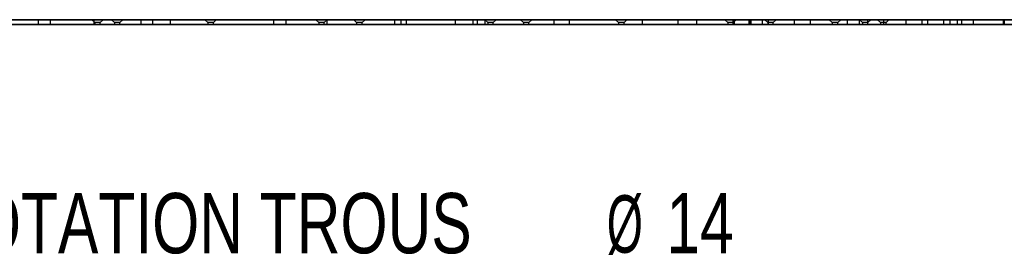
# Model space of a CAD drawing. Header units: millimetres. Extents: x 0 to 841, y 0 to 594.
# Tile 20 of 21: x 637 to 718, y 522 to 541. Entities that reach past the tile are written whole.
import ezdxf

# ---------------------------------------------------------------- set-up
doc = ezdxf.new("R2010")
doc.units = ezdxf.units.MM
doc.layers.add('NOTES', color=6, linetype='Continuous')
doc.layers.add('TRAIT-FORT', color=4, linetype='Continuous', lineweight=25)
doc.styles.add('SLDTEXTSTYLE0', font='TXT', dxfattribs={"width": 0.75})
doc.styles.add('SLDTEXTSTYLE1', font='TXT', dxfattribs={"width": 0.605})

# ---------------------------------------------------------------- blocks, each defined once
blk = doc.blocks.new('SW_NOTE_1')
at = {"layer": 'NOTES', "color": 0, "attachment_point": 2}
for s, insert, char_height, style in [('ENSEMBLE COTATION TROUS', (43.906, 6.445), 5, 'SLDTEXTSTYLE0'), ('Ø', (93.372, 6.255), 4.762, 'SLDTEXTSTYLE1'), ('14', (99.606, 6.445), 5, 'SLDTEXTSTYLE0')]:
    blk.add_mtext(s, dxfattribs=dict(at, insert=insert, char_height=char_height, style=style))

msp = doc.modelspace()

# ---------------------------------------------------------------- linework, layer by layer
at = {"layer": 'TRAIT-FORT', "lineweight": 25}
for p, q in [((564.67926, 541.3817), (749.67926, 541.3817)), ((564.67926, 540.9817), (749.67926, 540.9817)), ((718.17926, 541.3817), (588.67926, 541.3817)), ((718.17926, 540.9817), (588.67926, 540.9817)), ((588.72926, 541.3817), (718.12926, 541.3817)), ((588.72926, 540.9817), (718.12926, 540.9817)), ((697.22926, 541.3817), (609.12926, 541.3817)), ((697.22926, 540.9817), (609.12926, 540.9817)), ((697.12926, 541.3817), (609.22926, 541.3817)), ((697.12926, 540.9817), (609.22926, 540.9817)), ((609.27926, 541.3817), (697.07926, 541.3817)), ((609.27926, 540.9817), (697.07926, 540.9817)), ((638.17926, 541.3817), (638.17926, 540.9817)), ((638.17926, 541.3817), (638.17926, 540.9817)), ((638.17926, 541.3817), (638.17926, 540.9817)), ((638.17926, 541.3817), (638.17926, 540.9817)), ((638.17926, 541.3817), (638.17926, 540.9817)), ((638.17926, 541.3817), (638.17926, 540.9817)), ((638.17926, 541.3817), (638.17926, 540.9817)), ((638.17926, 541.3817), (638.17926, 540.9817)), ((638.17926, 541.3817), (638.17926, 540.9817)), ((638.17926, 541.3817), (638.17926, 540.9817)), ((638.17926, 541.3817), (638.17926, 540.9817)), ((638.17926, 541.3817), (638.17926, 540.9817)), ((639.17926, 541.3817), (638.17926, 541.3817)), ((639.17926, 541.3817), (638.17926, 541.3817)), ((639.17926, 541.3817), (638.17926, 541.3817)), ((639.17926, 541.3817), (638.17926, 541.3817)), ((639.17926, 541.3817), (638.17926, 541.3817)), ((639.17926, 541.3817), (638.17926, 541.3817)), ((639.17926, 541.3817), (638.17926, 541.3817)), ((639.17926, 541.3817), (638.17926, 541.3817)), ((639.17926, 541.3817), (638.17926, 541.3817)), ((639.17926, 541.3817), (638.17926, 541.3817)), ((639.17926, 541.3817), (638.17926, 541.3817)), ((639.17926, 541.3817), (638.17926, 541.3817)), ((639.17926, 540.9817), (638.17926, 540.9817)), ((639.17926, 540.9817), (638.17926, 540.9817)), ((639.17926, 540.9817), (638.17926, 540.9817)), ((639.17926, 540.9817), (638.17926, 540.9817)), ((639.17926, 540.9817), (638.17926, 540.9817)), ((639.17926, 540.9817), (638.17926, 540.9817)), ((639.17926, 540.9817), (638.17926, 540.9817)), ((639.17926, 540.9817), (638.17926, 540.9817)), ((639.17926, 540.9817), (638.17926, 540.9817)), ((639.17926, 540.9817), (638.17926, 540.9817)), ((639.17926, 540.9817), (638.17926, 540.9817)), ((639.17926, 540.9817), (638.17926, 540.9817)), ((646.67926, 541.3817), (639.17926, 541.3817)), ((639.17926, 541.3817), (639.17926, 540.9817)), ((646.67926, 540.9817), (639.17926, 540.9817)), ((642.60926, 541.3817), (642.85426, 541.1367)), ((642.60926, 541.3817), (642.85426, 541.1367)), ((642.60926, 541.3817), (642.85426, 541.1367)), ((643.54926, 541.3817), (642.60926, 541.3817)), ((643.54926, 541.3817), (642.60926, 541.3817)), ((643.54926, 541.3817), (642.60926, 541.3817)), ((642.78426, 541.3817), (642.78426, 540.9817)), ((649.13426, 541.3817), (642.78876, 541.3817)), ((649.13426, 540.9817), (642.78876, 540.9817)), ((642.85426, 541.1367), (642.85426, 540.9817)), ((642.85426, 541.1367), (642.85426, 540.9817)), ((642.85426, 541.1367), (642.85426, 540.9817)), ((643.30426, 541.1367), (642.85426, 541.1367)), ((643.30426, 541.1367), (642.85426, 541.1367)), ((643.30426, 541.1367), (642.85426, 541.1367)), ((643.30426, 540.9817), (642.85426, 540.9817)), ((643.30426, 540.9817), (642.85426, 540.9817)), ((643.30426, 540.9817), (642.85426, 540.9817)), ((643.30426, 541.1367), (643.54926, 541.3817)), ((643.30426, 541.1367), (643.54926, 541.3817)), ((643.30426, 541.1367), (643.54926, 541.3817)), ((643.30426, 540.9817), (643.30426, 541.1367)), ((643.30426, 540.9817), (643.30426, 541.1367)), ((643.30426, 540.9817), (643.30426, 541.1367)), ((644.23926, 541.3817), (644.48426, 541.1367)), ((644.23926, 541.3817), (644.48426, 541.1367)), ((645.17926, 541.3817), (644.23926, 541.3817)), ((645.17926, 541.3817), (644.23926, 541.3817)), ((644.48426, 541.1367), (644.48426, 540.9817)), ((644.48426, 541.1367), (644.48426, 540.9817)), ((644.93426, 541.1367), (644.48426, 541.1367)), ((644.93426, 541.1367), (644.48426, 541.1367)), ((644.93426, 540.9817), (644.48426, 540.9817)), ((644.93426, 540.9817), (644.48426, 540.9817)), ((644.93426, 541.1367), (645.17926, 541.3817)), ((644.93426, 541.1367), (645.17926, 541.3817)), ((644.93426, 540.9817), (644.93426, 541.1367)), ((644.93426, 540.9817), (644.93426, 541.1367)), ((646.67926, 541.3817), (647.67926, 541.3817)), ((646.67926, 541.3817), (647.67926, 541.3817)), ((646.67926, 541.3817), (647.67926, 541.3817)), ((646.67926, 541.3817), (647.67926, 541.3817)), ((646.67926, 541.3817), (647.67926, 541.3817)), ((646.67926, 541.3817), (647.67926, 541.3817)), ((646.67926, 541.3817), (647.67926, 541.3817)), ((646.67926, 541.3817), (647.67926, 541.3817)), ((646.67926, 541.3817), (647.67926, 541.3817)), ((646.67926, 541.3817), (647.67926, 541.3817)), ((646.67926, 541.3817), (647.67926, 541.3817)), ((646.67926, 541.3817), (647.67926, 541.3817)), ((646.67926, 541.3817), (646.67926, 540.9817)), ((646.67926, 540.9817), (647.67926, 540.9817)), ((646.67926, 540.9817), (647.67926, 540.9817)), ((646.67926, 540.9817), (647.67926, 540.9817)), ((646.67926, 540.9817), (647.67926, 540.9817)), ((646.67926, 540.9817), (647.67926, 540.9817)), ((646.67926, 540.9817), (647.67926, 540.9817)), ((646.67926, 540.9817), (647.67926, 540.9817)), ((646.67926, 540.9817), (647.67926, 540.9817)), ((646.67926, 540.9817), (647.67926, 540.9817)), ((646.67926, 540.9817), (647.67926, 540.9817)), ((646.67926, 540.9817), (647.67926, 540.9817)), ((646.67926, 540.9817), (647.67926, 540.9817)), ((647.67926, 540.9817), (647.67926, 541.3817)), ((647.67926, 540.9817), (647.67926, 541.3817)), ((647.67926, 540.9817), (647.67926, 541.3817)), ((647.67926, 540.9817), (647.67926, 541.3817)), ((647.67926, 540.9817), (647.67926, 541.3817)), ((647.67926, 540.9817), (647.67926, 541.3817)), ((647.67926, 540.9817), (647.67926, 541.3817)), ((647.67926, 540.9817), (647.67926, 541.3817)), ((647.67926, 540.9817), (647.67926, 541.3817)), ((647.67926, 540.9817), (647.67926, 541.3817)), ((647.67926, 540.9817), (647.67926, 541.3817)), ((647.67926, 540.9817), (647.67926, 541.3817)), ((649.13426, 540.9817), (649.13426, 541.3817)), ((651.98983, 541.3817), (652.23483, 541.1367)), ((651.98983, 541.3817), (652.23483, 541.1367)), ((651.98983, 541.3817), (652.23483, 541.1367)), ((651.98983, 541.3817), (652.23483, 541.1367)), ((651.98983, 541.3817), (652.23483, 541.1367)), ((651.98983, 541.3817), (652.23483, 541.1367)), ((652.92983, 541.3817), (651.98983, 541.3817)), ((652.92983, 541.3817), (651.98983, 541.3817)), ((652.92983, 541.3817), (651.98983, 541.3817)), ((652.92983, 541.3817), (651.98983, 541.3817)), ((652.92983, 541.3817), (651.98983, 541.3817)), ((652.92983, 541.3817), (651.98983, 541.3817)), ((652.23483, 541.1367), (652.23483, 540.9817)), ((652.23483, 541.1367), (652.23483, 540.9817)), ((652.23483, 541.1367), (652.23483, 540.9817)), ((652.23483, 541.1367), (652.23483, 540.9817)), ((652.23483, 541.1367), (652.23483, 540.9817)), ((652.23483, 541.1367), (652.23483, 540.9817)), ((652.68483, 541.1367), (652.23483, 541.1367)), ((652.68483, 541.1367), (652.23483, 541.1367)), ((652.68483, 541.1367), (652.23483, 541.1367)), ((652.68483, 541.1367), (652.23483, 541.1367)), ((652.68483, 541.1367), (652.23483, 541.1367)), ((652.68483, 541.1367), (652.23483, 541.1367)), ((652.68483, 540.9817), (652.23483, 540.9817)), ((652.68483, 540.9817), (652.23483, 540.9817)), ((652.68483, 540.9817), (652.23483, 540.9817)), ((652.68483, 540.9817), (652.23483, 540.9817)), ((652.68483, 540.9817), (652.23483, 540.9817)), ((652.68483, 540.9817), (652.23483, 540.9817)), ((652.68483, 541.1367), (652.92983, 541.3817)), ((652.68483, 541.1367), (652.92983, 541.3817)), ((652.68483, 541.1367), (652.92983, 541.3817)), ((652.68483, 541.1367), (652.92983, 541.3817)), ((652.68483, 541.1367), (652.92983, 541.3817)), ((652.68483, 541.1367), (652.92983, 541.3817)), ((652.68483, 540.9817), (652.68483, 541.1367)), ((652.68483, 540.9817), (652.68483, 541.1367)), ((652.68483, 540.9817), (652.68483, 541.1367)), ((652.68483, 540.9817), (652.68483, 541.1367)), ((652.68483, 540.9817), (652.68483, 541.1367)), ((652.68483, 540.9817), (652.68483, 541.1367)), ((657.67926, 541.3817), (657.67926, 540.9817)), ((657.67926, 541.3817), (657.67926, 540.9817)), ((657.67926, 541.3817), (657.67926, 540.9817)), ((657.67926, 541.3817), (657.67926, 540.9817)), ((657.67926, 541.3817), (657.67926, 540.9817)), ((657.67926, 541.3817), (657.67926, 540.9817)), ((657.67926, 541.3817), (657.67926, 540.9817)), ((657.67926, 541.3817), (657.67926, 540.9817)), ((657.67926, 541.3817), (657.67926, 540.9817)), ((657.67926, 541.3817), (657.67926, 540.9817)), ((657.67926, 541.3817), (657.67926, 540.9817)), ((657.67926, 541.3817), (657.67926, 540.9817)), ((658.67926, 541.3817), (657.67926, 541.3817)), ((658.67926, 541.3817), (657.67926, 541.3817)), ((658.67926, 541.3817), (657.67926, 541.3817)), ((658.67926, 541.3817), (657.67926, 541.3817)), ((658.67926, 541.3817), (657.67926, 541.3817)), ((658.67926, 541.3817), (657.67926, 541.3817)), ((658.67926, 541.3817), (657.67926, 541.3817)), ((658.67926, 541.3817), (657.67926, 541.3817)), ((658.67926, 541.3817), (657.67926, 541.3817)), ((658.67926, 541.3817), (657.67926, 541.3817)), ((658.67926, 541.3817), (657.67926, 541.3817)), ((658.67926, 541.3817), (657.67926, 541.3817)), ((658.67926, 540.9817), (657.67926, 540.9817)), ((658.67926, 540.9817), (657.67926, 540.9817)), ((658.67926, 540.9817), (657.67926, 540.9817)), ((658.67926, 540.9817), (657.67926, 540.9817)), ((658.67926, 540.9817), (657.67926, 540.9817)), ((658.67926, 540.9817), (657.67926, 540.9817)), ((658.67926, 540.9817), (657.67926, 540.9817)), ((658.67926, 540.9817), (657.67926, 540.9817)), ((658.67926, 540.9817), (657.67926, 540.9817)), ((658.67926, 540.9817), (657.67926, 540.9817)), ((658.67926, 540.9817), (657.67926, 540.9817)), ((658.67926, 540.9817), (657.67926, 540.9817)), ((658.67926, 541.3817), (667.67926, 541.3817)), ((658.67926, 541.3817), (658.67926, 540.9817)), ((658.67926, 540.9817), (667.67926, 540.9817)), ((661.17926, 541.3817), (661.42426, 541.1367)), ((661.17926, 541.3817), (661.42426, 541.1367)), ((662.11926, 541.3817), (661.17926, 541.3817)), ((662.11926, 541.3817), (661.17926, 541.3817)), ((661.42426, 541.1367), (661.42426, 540.9817)), ((661.42426, 541.1367), (661.42426, 540.9817)), ((661.87426, 541.1367), (661.42426, 541.1367)), ((661.87426, 541.1367), (661.42426, 541.1367)), ((661.87426, 540.9817), (661.42426, 540.9817)), ((661.87426, 540.9817), (661.42426, 540.9817)), ((661.87426, 541.1367), (662.11926, 541.3817)), ((661.87426, 541.1367), (662.11926, 541.3817)), ((661.87426, 540.9817), (661.87426, 541.1367)), ((661.87426, 540.9817), (661.87426, 541.1367)), ((662.08823, 541.3817), (662.08823, 540.9817)), ((662.08823, 541.3817), (692.69523, 541.3817)), ((662.08823, 540.9817), (692.69523, 540.9817)), ((664.30926, 541.3817), (664.55426, 541.1367)), ((664.30926, 541.3817), (664.55426, 541.1367)), ((664.30926, 541.3817), (664.55426, 541.1367)), ((665.24926, 541.3817), (664.30926, 541.3817)), ((665.24926, 541.3817), (664.30926, 541.3817)), ((665.24926, 541.3817), (664.30926, 541.3817)), ((664.55426, 541.1367), (664.55426, 540.9817)), ((664.55426, 541.1367), (664.55426, 540.9817)), ((664.55426, 541.1367), (664.55426, 540.9817)), ((665.00426, 541.1367), (664.55426, 541.1367)), ((665.00426, 541.1367), (664.55426, 541.1367)), ((665.00426, 541.1367), (664.55426, 541.1367)), ((665.00426, 540.9817), (664.55426, 540.9817)), ((665.00426, 540.9817), (664.55426, 540.9817)), ((665.00426, 540.9817), (664.55426, 540.9817)), ((665.00426, 541.1367), (665.24926, 541.3817)), ((665.00426, 541.1367), (665.24926, 541.3817)), ((665.00426, 541.1367), (665.24926, 541.3817)), ((665.00426, 540.9817), (665.00426, 541.1367)), ((665.00426, 540.9817), (665.00426, 541.1367)), ((665.00426, 540.9817), (665.00426, 541.1367)), ((667.67926, 541.3817), (668.67926, 541.3817)), ((667.67926, 541.3817), (668.67926, 541.3817)), ((667.67926, 541.3817), (668.67926, 541.3817)), ((667.67926, 541.3817), (668.67926, 541.3817)), ((667.67926, 541.3817), (668.67926, 541.3817)), ((667.67926, 541.3817), (668.67926, 541.3817)), ((667.67926, 541.3817), (668.67926, 541.3817)), ((667.67926, 541.3817), (668.67926, 541.3817)), ((667.67926, 541.3817), (668.67926, 541.3817)), ((667.67926, 541.3817), (668.67926, 541.3817)), ((667.67926, 541.3817), (668.67926, 541.3817)), ((667.67926, 541.3817), (668.67926, 541.3817)), ((667.67926, 541.3817), (667.67926, 540.9817)), ((667.67926, 540.9817), (668.67926, 540.9817)), ((667.67926, 540.9817), (668.67926, 540.9817)), ((667.67926, 540.9817), (668.67926, 540.9817)), ((667.67926, 540.9817), (668.67926, 540.9817)), ((667.67926, 540.9817), (668.67926, 540.9817)), ((667.67926, 540.9817), (668.67926, 540.9817)), ((667.67926, 540.9817), (668.67926, 540.9817)), ((667.67926, 540.9817), (668.67926, 540.9817)), ((667.67926, 540.9817), (668.67926, 540.9817)), ((667.67926, 540.9817), (668.67926, 540.9817)), ((667.67926, 540.9817), (668.67926, 540.9817)), ((667.67926, 540.9817), (668.67926, 540.9817)), ((668.22236, 541.3817), (668.22236, 540.9817)), ((668.22236, 541.3817), (668.22236, 540.9817)), ((674.57236, 541.3817), (668.22686, 541.3817)), ((674.57236, 541.3817), (668.22686, 541.3817)), ((674.57236, 540.9817), (668.22686, 540.9817)), ((674.57236, 540.9817), (668.22686, 540.9817)), ((668.67926, 540.9817), (668.67926, 541.3817)), ((668.67926, 540.9817), (668.67926, 541.3817)), ((668.67926, 540.9817), (668.67926, 541.3817)), ((668.67926, 540.9817), (668.67926, 541.3817)), ((668.67926, 540.9817), (668.67926, 541.3817)), ((668.67926, 540.9817), (668.67926, 541.3817)), ((668.67926, 540.9817), (668.67926, 541.3817)), ((668.67926, 540.9817), (668.67926, 541.3817)), ((668.67926, 540.9817), (668.67926, 541.3817)), ((668.67926, 540.9817), (668.67926, 541.3817)), ((668.67926, 540.9817), (668.67926, 541.3817)), ((668.67926, 540.9817), (668.67926, 541.3817)), ((672.72623, 541.3817), (672.72623, 540.9817)), ((682.17926, 541.3817), (672.72623, 541.3817)), ((682.17926, 540.9817), (672.72623, 540.9817)), ((674.17926, 541.3817), (674.17926, 540.9817)), ((674.17926, 541.3817), (674.17926, 540.9817)), ((674.17926, 541.3817), (674.17926, 540.9817)), ((674.17926, 541.3817), (674.17926, 540.9817)), ((674.17926, 541.3817), (674.17926, 540.9817)), ((674.17926, 541.3817), (674.17926, 540.9817)), ((674.17926, 541.3817), (674.17926, 540.9817)), ((674.17926, 541.3817), (674.17926, 540.9817)), ((674.17926, 541.3817), (674.17926, 540.9817)), ((674.17926, 541.3817), (674.17926, 540.9817)), ((674.17926, 541.3817), (674.17926, 540.9817)), ((674.17926, 541.3817), (674.17926, 540.9817)), ((675.17926, 541.3817), (674.17926, 541.3817)), ((675.17926, 541.3817), (674.17926, 541.3817)), ((675.17926, 541.3817), (674.17926, 541.3817)), ((675.17926, 541.3817), (674.17926, 541.3817)), ((675.17926, 541.3817), (674.17926, 541.3817)), ((675.17926, 541.3817), (674.17926, 541.3817)), ((675.17926, 541.3817), (674.17926, 541.3817)), ((675.17926, 541.3817), (674.17926, 541.3817)), ((675.17926, 541.3817), (674.17926, 541.3817)), ((675.17926, 541.3817), (674.17926, 541.3817)), ((675.17926, 541.3817), (674.17926, 541.3817)), ((675.17926, 541.3817), (674.17926, 541.3817)), ((675.17926, 540.9817), (674.17926, 540.9817)), ((675.17926, 540.9817), (674.17926, 540.9817)), ((675.17926, 540.9817), (674.17926, 540.9817)), ((675.17926, 540.9817), (674.17926, 540.9817)), ((675.17926, 540.9817), (674.17926, 540.9817)), ((675.17926, 540.9817), (674.17926, 540.9817)), ((675.17926, 540.9817), (674.17926, 540.9817)), ((675.17926, 540.9817), (674.17926, 540.9817)), ((675.17926, 540.9817), (674.17926, 540.9817)), ((675.17926, 540.9817), (674.17926, 540.9817)), ((675.17926, 540.9817), (674.17926, 540.9817)), ((675.17926, 540.9817), (674.17926, 540.9817)), ((674.57236, 540.9817), (674.57236, 541.3817)), ((674.57236, 540.9817), (674.57236, 541.3817)), ((675.17454, 541.3817), (675.41954, 541.1367)), ((675.17454, 541.3817), (675.41954, 541.1367)), ((675.17454, 541.3817), (675.41954, 541.1367)), ((676.11454, 541.3817), (675.17454, 541.3817)), ((676.11454, 541.3817), (675.17454, 541.3817)), ((676.11454, 541.3817), (675.17454, 541.3817)), ((675.17926, 541.3817), (697.17926, 541.3817)), ((675.17926, 541.3817), (675.17926, 540.9817)), ((697.17926, 540.9817), (675.17926, 540.9817)), ((675.41954, 541.1367), (675.41954, 540.9817)), ((675.41954, 541.1367), (675.41954, 540.9817)), ((675.41954, 541.1367), (675.41954, 540.9817)), ((675.86954, 541.1367), (675.41954, 541.1367)), ((675.86954, 541.1367), (675.41954, 541.1367)), ((675.86954, 541.1367), (675.41954, 541.1367)), ((675.86954, 540.9817), (675.41954, 540.9817)), ((675.86954, 540.9817), (675.41954, 540.9817)), ((675.86954, 540.9817), (675.41954, 540.9817)), ((675.86954, 541.1367), (676.11454, 541.3817)), ((675.86954, 541.1367), (676.11454, 541.3817)), ((675.86954, 541.1367), (676.11454, 541.3817)), ((675.86954, 540.9817), (675.86954, 541.1367)), ((675.86954, 540.9817), (675.86954, 541.1367)), ((675.86954, 540.9817), (675.86954, 541.1367)), ((678.11926, 541.3817), (678.36426, 541.1367)), ((678.11926, 541.3817), (678.36426, 541.1367)), ((679.05926, 541.3817), (678.11926, 541.3817)), ((679.05926, 541.3817), (678.11926, 541.3817)), ((678.36426, 541.1367), (678.36426, 540.9817)), ((678.36426, 541.1367), (678.36426, 540.9817)), ((678.81426, 541.1367), (678.36426, 541.1367)), ((678.81426, 541.1367), (678.36426, 541.1367)), ((678.81426, 540.9817), (678.36426, 540.9817)), ((678.81426, 540.9817), (678.36426, 540.9817)), ((678.81426, 541.1367), (679.05926, 541.3817)), ((678.81426, 541.1367), (679.05926, 541.3817)), ((678.81426, 540.9817), (678.81426, 541.1367)), ((678.81426, 540.9817), (678.81426, 541.1367)), ((680.89188, 541.3817), (680.89188, 540.9817)), ((698.67188, 541.3817), (680.89188, 541.3817)), ((698.67188, 540.9817), (680.89188, 540.9817)), ((682.17926, 540.9817), (682.17926, 541.3817)), ((686.00926, 541.3817), (686.25426, 541.1367)), ((686.00926, 541.3817), (686.25426, 541.1367)), ((686.00926, 541.3817), (686.25426, 541.1367)), ((686.00926, 541.3817), (686.25426, 541.1367)), ((686.00926, 541.3817), (686.25426, 541.1367)), ((686.94926, 541.3817), (686.00926, 541.3817)), ((686.94926, 541.3817), (686.00926, 541.3817)), ((686.94926, 541.3817), (686.00926, 541.3817)), ((686.94926, 541.3817), (686.00926, 541.3817)), ((686.94926, 541.3817), (686.00926, 541.3817)), ((686.25426, 541.1367), (686.25426, 540.9817)), ((686.25426, 541.1367), (686.25426, 540.9817)), ((686.25426, 541.1367), (686.25426, 540.9817)), ((686.25426, 541.1367), (686.25426, 540.9817)), ((686.25426, 541.1367), (686.25426, 540.9817)), ((686.70426, 541.1367), (686.25426, 541.1367)), ((686.70426, 541.1367), (686.25426, 541.1367)), ((686.70426, 541.1367), (686.25426, 541.1367)), ((686.70426, 541.1367), (686.25426, 541.1367)), ((686.70426, 541.1367), (686.25426, 541.1367)), ((686.70426, 540.9817), (686.25426, 540.9817)), ((686.70426, 540.9817), (686.25426, 540.9817)), ((686.70426, 540.9817), (686.25426, 540.9817)), ((686.70426, 540.9817), (686.25426, 540.9817)), ((686.70426, 540.9817), (686.25426, 540.9817)), ((686.70426, 541.1367), (686.94926, 541.3817)), ((686.70426, 541.1367), (686.94926, 541.3817)), ((686.70426, 541.1367), (686.94926, 541.3817)), ((686.70426, 541.1367), (686.94926, 541.3817)), ((686.70426, 541.1367), (686.94926, 541.3817)), ((686.70426, 540.9817), (686.70426, 541.1367)), ((686.70426, 540.9817), (686.70426, 541.1367)), ((686.70426, 540.9817), (686.70426, 541.1367)), ((686.70426, 540.9817), (686.70426, 541.1367)), ((686.70426, 540.9817), (686.70426, 541.1367)), ((688.19946, 541.3817), (688.19946, 540.9817)), ((688.19946, 541.3817), (695.81946, 541.3817)), ((695.81946, 540.9817), (688.19946, 540.9817)), ((691.15856, 541.3817), (691.15856, 540.9817)), ((713.15856, 541.3817), (691.15856, 541.3817)), ((691.15856, 540.9817), (713.15856, 540.9817)), ((692.69523, 541.3817), (692.69523, 540.9817)), ((695.05926, 541.3817), (695.30426, 541.1367)), ((695.05926, 541.3817), (695.30426, 541.1367)), ((695.05926, 541.3817), (695.30426, 541.1367)), ((695.05926, 541.3817), (695.30426, 541.1367)), ((695.05926, 541.3817), (695.30426, 541.1367)), ((695.05926, 541.3817), (695.30426, 541.1367)), ((695.05926, 541.3817), (695.30426, 541.1367)), ((695.05926, 541.3817), (695.30426, 541.1367)), ((695.05926, 541.3817), (695.30426, 541.1367)), ((695.99926, 541.3817), (695.05926, 541.3817)), ((695.99926, 541.3817), (695.05926, 541.3817)), ((695.99926, 541.3817), (695.05926, 541.3817)), ((695.99926, 541.3817), (695.05926, 541.3817)), ((695.99926, 541.3817), (695.05926, 541.3817)), ((695.99926, 541.3817), (695.05926, 541.3817)), ((695.99926, 541.3817), (695.05926, 541.3817)), ((695.99926, 541.3817), (695.05926, 541.3817)), ((695.99926, 541.3817), (695.05926, 541.3817)), ((695.30426, 541.1367), (695.30426, 540.9817)), ((695.30426, 541.1367), (695.30426, 540.9817)), ((695.30426, 541.1367), (695.30426, 540.9817)), ((695.30426, 541.1367), (695.30426, 540.9817)), ((695.30426, 541.1367), (695.30426, 540.9817)), ((695.30426, 541.1367), (695.30426, 540.9817)), ((695.30426, 541.1367), (695.30426, 540.9817)), ((695.30426, 541.1367), (695.30426, 540.9817)), ((695.30426, 541.1367), (695.30426, 540.9817)), ((695.75426, 541.1367), (695.30426, 541.1367)), ((695.75426, 541.1367), (695.30426, 541.1367)), ((695.75426, 541.1367), (695.30426, 541.1367)), ((695.75426, 541.1367), (695.30426, 541.1367)), ((695.75426, 541.1367), (695.30426, 541.1367)), ((695.75426, 541.1367), (695.30426, 541.1367)), ((695.75426, 541.1367), (695.30426, 541.1367)), ((695.75426, 541.1367), (695.30426, 541.1367)), ((695.75426, 541.1367), (695.30426, 541.1367)), ((695.75426, 540.9817), (695.30426, 540.9817)), ((695.75426, 540.9817), (695.30426, 540.9817)), ((695.75426, 540.9817), (695.30426, 540.9817)), ((695.75426, 540.9817), (695.30426, 540.9817)), ((695.75426, 540.9817), (695.30426, 540.9817)), ((695.75426, 540.9817), (695.30426, 540.9817)), ((695.75426, 540.9817), (695.30426, 540.9817)), ((695.75426, 540.9817), (695.30426, 540.9817)), ((695.75426, 540.9817), (695.30426, 540.9817)), ((695.71314, 541.3817), (695.71314, 540.9817)), ((697.06314, 541.3817), (695.71771, 541.3817)), ((697.06314, 540.9817), (695.71771, 540.9817)), ((695.75426, 541.1367), (695.99926, 541.3817)), ((695.75426, 541.1367), (695.99926, 541.3817)), ((695.75426, 541.1367), (695.99926, 541.3817)), ((695.75426, 541.1367), (695.99926, 541.3817)), ((695.75426, 541.1367), (695.99926, 541.3817)), ((695.75426, 541.1367), (695.99926, 541.3817)), ((695.75426, 541.1367), (695.99926, 541.3817)), ((695.75426, 541.1367), (695.99926, 541.3817)), ((695.75426, 541.1367), (695.99926, 541.3817)), ((695.75426, 540.9817), (695.75426, 541.1367)), ((695.75426, 540.9817), (695.75426, 541.1367)), ((695.75426, 540.9817), (695.75426, 541.1367)), ((695.75426, 540.9817), (695.75426, 541.1367)), ((695.75426, 540.9817), (695.75426, 541.1367)), ((695.75426, 540.9817), (695.75426, 541.1367)), ((695.75426, 540.9817), (695.75426, 541.1367)), ((695.75426, 540.9817), (695.75426, 541.1367)), ((695.75426, 540.9817), (695.75426, 541.1367)), ((695.81946, 541.3817), (695.81946, 540.9817)), ((697.06314, 540.9817), (697.06314, 541.3817)), ((697.07926, 541.3817), (697.07926, 540.9817)), ((697.12926, 541.3817), (697.07926, 541.3817)), ((697.12926, 540.9817), (697.07926, 540.9817)), ((697.12926, 540.9817), (697.12926, 541.3817)), ((697.17926, 541.3817), (698.17926, 541.3817)), ((697.17926, 541.3817), (698.17926, 541.3817)), ((697.17926, 541.3817), (698.17926, 541.3817)), ((697.17926, 541.3817), (698.17926, 541.3817)), ((697.17926, 541.3817), (698.17926, 541.3817)), ((697.17926, 541.3817), (698.17926, 541.3817)), ((697.17926, 541.3817), (698.17926, 541.3817)), ((697.17926, 541.3817), (698.17926, 541.3817)), ((697.17926, 541.3817), (698.17926, 541.3817)), ((697.17926, 541.3817), (698.17926, 541.3817)), ((697.17926, 541.3817), (698.17926, 541.3817)), ((697.17926, 541.3817), (698.17926, 541.3817)), ((697.17926, 541.3817), (697.17926, 540.9817)), ((749.72926, 541.3817), (697.17926, 541.3817)), ((697.17926, 541.3817), (718.22926, 541.3817)), ((697.17926, 540.9817), (698.17926, 540.9817)), ((697.17926, 540.9817), (698.17926, 540.9817)), ((697.17926, 540.9817), (698.17926, 540.9817)), ((697.17926, 540.9817), (698.17926, 540.9817)), ((697.17926, 540.9817), (698.17926, 540.9817)), ((697.17926, 540.9817), (698.17926, 540.9817)), ((697.17926, 540.9817), (698.17926, 540.9817)), ((697.17926, 540.9817), (698.17926, 540.9817)), ((697.17926, 540.9817), (698.17926, 540.9817)), ((697.17926, 540.9817), (698.17926, 540.9817)), ((697.17926, 540.9817), (698.17926, 540.9817)), ((697.17926, 540.9817), (698.17926, 540.9817)), ((749.72926, 540.9817), (697.17926, 540.9817)), ((697.17926, 540.9817), (718.22926, 540.9817)), ((749.62926, 541.3817), (697.22926, 541.3817)), ((697.22926, 540.9817), (697.22926, 541.3817)), ((749.62926, 540.9817), (697.22926, 540.9817)), ((698.17926, 540.9817), (698.17926, 541.3817)), ((698.17926, 540.9817), (698.17926, 541.3817)), ((698.17926, 540.9817), (698.17926, 541.3817)), ((698.17926, 540.9817), (698.17926, 541.3817)), ((698.17926, 540.9817), (698.17926, 541.3817)), ((698.17926, 540.9817), (698.17926, 541.3817)), ((698.17926, 540.9817), (698.17926, 541.3817)), ((698.17926, 540.9817), (698.17926, 541.3817)), ((698.17926, 540.9817), (698.17926, 541.3817)), ((698.17926, 540.9817), (698.17926, 541.3817)), ((698.17926, 540.9817), (698.17926, 541.3817)), ((698.17926, 540.9817), (698.17926, 541.3817)), ((698.35926, 541.3817), (698.60426, 541.1367)), ((698.35926, 541.3817), (698.60426, 541.1367)), ((698.35926, 541.3817), (698.60426, 541.1367)), ((698.35926, 541.3817), (698.60426, 541.1367)), ((698.35926, 541.3817), (698.60426, 541.1367)), ((698.35926, 541.3817), (698.60426, 541.1367)), ((699.29926, 541.3817), (698.35926, 541.3817)), ((699.29926, 541.3817), (698.35926, 541.3817)), ((699.29926, 541.3817), (698.35926, 541.3817)), ((699.29926, 541.3817), (698.35926, 541.3817)), ((699.29926, 541.3817), (698.35926, 541.3817)), ((699.29926, 541.3817), (698.35926, 541.3817)), ((698.60426, 541.1367), (698.60426, 540.9817)), ((698.60426, 541.1367), (698.60426, 540.9817)), ((698.60426, 541.1367), (698.60426, 540.9817)), ((698.60426, 541.1367), (698.60426, 540.9817)), ((698.60426, 541.1367), (698.60426, 540.9817)), ((698.60426, 541.1367), (698.60426, 540.9817)), ((699.05426, 541.1367), (698.60426, 541.1367)), ((699.05426, 541.1367), (698.60426, 541.1367)), ((699.05426, 541.1367), (698.60426, 541.1367)), ((699.05426, 541.1367), (698.60426, 541.1367)), ((699.05426, 541.1367), (698.60426, 541.1367)), ((699.05426, 541.1367), (698.60426, 541.1367)), ((699.05426, 540.9817), (698.60426, 540.9817)), ((699.05426, 540.9817), (698.60426, 540.9817)), ((699.05426, 540.9817), (698.60426, 540.9817)), ((699.05426, 540.9817), (698.60426, 540.9817)), ((699.05426, 540.9817), (698.60426, 540.9817)), ((699.05426, 540.9817), (698.60426, 540.9817)), ((698.67188, 540.9817), (698.67188, 541.3817)), ((699.05426, 541.1367), (699.29926, 541.3817)), ((699.05426, 541.1367), (699.29926, 541.3817)), ((699.05426, 541.1367), (699.29926, 541.3817)), ((699.05426, 541.1367), (699.29926, 541.3817)), ((699.05426, 541.1367), (699.29926, 541.3817)), ((699.05426, 541.1367), (699.29926, 541.3817)), ((699.05426, 540.9817), (699.05426, 541.1367)), ((699.05426, 540.9817), (699.05426, 541.1367)), ((699.05426, 540.9817), (699.05426, 541.1367)), ((699.05426, 540.9817), (699.05426, 541.1367)), ((699.05426, 540.9817), (699.05426, 541.1367)), ((699.05426, 540.9817), (699.05426, 541.1367)), ((700.79314, 541.3817), (700.79314, 540.9817)), ((702.14314, 541.3817), (700.79771, 541.3817)), ((702.14314, 540.9817), (700.79771, 540.9817)), ((702.14314, 540.9817), (702.14314, 541.3817)), ((703.70926, 541.3817), (703.95426, 541.1367)), ((703.70926, 541.3817), (703.95426, 541.1367)), ((703.70926, 541.3817), (703.95426, 541.1367)), ((703.70926, 541.3817), (703.95426, 541.1367)), ((703.70926, 541.3817), (703.95426, 541.1367)), ((703.70926, 541.3817), (703.95426, 541.1367)), ((704.64926, 541.3817), (703.70926, 541.3817)), ((704.64926, 541.3817), (703.70926, 541.3817)), ((704.64926, 541.3817), (703.70926, 541.3817)), ((704.64926, 541.3817), (703.70926, 541.3817)), ((704.64926, 541.3817), (703.70926, 541.3817)), ((704.64926, 541.3817), (703.70926, 541.3817)), ((703.95426, 541.1367), (703.95426, 540.9817)), ((703.95426, 541.1367), (703.95426, 540.9817)), ((703.95426, 541.1367), (703.95426, 540.9817)), ((703.95426, 541.1367), (703.95426, 540.9817)), ((703.95426, 541.1367), (703.95426, 540.9817)), ((703.95426, 541.1367), (703.95426, 540.9817)), ((704.40426, 541.1367), (703.95426, 541.1367)), ((704.40426, 541.1367), (703.95426, 541.1367)), ((704.40426, 541.1367), (703.95426, 541.1367)), ((704.40426, 541.1367), (703.95426, 541.1367)), ((704.40426, 541.1367), (703.95426, 541.1367)), ((704.40426, 541.1367), (703.95426, 541.1367)), ((704.40426, 540.9817), (703.95426, 540.9817)), ((704.40426, 540.9817), (703.95426, 540.9817)), ((704.40426, 540.9817), (703.95426, 540.9817)), ((704.40426, 540.9817), (703.95426, 540.9817)), ((704.40426, 540.9817), (703.95426, 540.9817)), ((704.40426, 540.9817), (703.95426, 540.9817)), ((704.40426, 541.1367), (704.64926, 541.3817)), ((704.40426, 541.1367), (704.64926, 541.3817)), ((704.40426, 541.1367), (704.64926, 541.3817)), ((704.40426, 541.1367), (704.64926, 541.3817)), ((704.40426, 541.1367), (704.64926, 541.3817)), ((704.40426, 541.1367), (704.64926, 541.3817)), ((704.40426, 540.9817), (704.40426, 541.1367)), ((704.40426, 540.9817), (704.40426, 541.1367)), ((704.40426, 540.9817), (704.40426, 541.1367)), ((704.40426, 540.9817), (704.40426, 541.1367)), ((704.40426, 540.9817), (704.40426, 541.1367)), ((704.40426, 540.9817), (704.40426, 541.1367)), ((705.17926, 541.3817), (705.17926, 540.9817)), ((705.17926, 541.3817), (705.17926, 540.9817)), ((705.17926, 541.3817), (705.17926, 540.9817)), ((705.17926, 541.3817), (705.17926, 540.9817)), ((705.17926, 541.3817), (705.17926, 540.9817)), ((705.17926, 541.3817), (705.17926, 540.9817)), ((705.17926, 541.3817), (705.17926, 540.9817)), ((705.17926, 541.3817), (705.17926, 540.9817)), ((705.17926, 541.3817), (705.17926, 540.9817)), ((705.17926, 541.3817), (705.17926, 540.9817)), ((705.17926, 541.3817), (705.17926, 540.9817)), ((705.17926, 541.3817), (705.17926, 540.9817)), ((706.17926, 541.3817), (705.17926, 541.3817)), ((706.17926, 541.3817), (705.17926, 541.3817)), ((706.17926, 541.3817), (705.17926, 541.3817)), ((706.17926, 541.3817), (705.17926, 541.3817)), ((706.17926, 541.3817), (705.17926, 541.3817)), ((706.17926, 541.3817), (705.17926, 541.3817)), ((706.17926, 541.3817), (705.17926, 541.3817)), ((706.17926, 541.3817), (705.17926, 541.3817)), ((706.17926, 541.3817), (705.17926, 541.3817)), ((706.17926, 541.3817), (705.17926, 541.3817)), ((706.17926, 541.3817), (705.17926, 541.3817)), ((706.17926, 541.3817), (705.17926, 541.3817)), ((706.17926, 540.9817), (705.17926, 540.9817)), ((706.17926, 540.9817), (705.17926, 540.9817)), ((706.17926, 540.9817), (705.17926, 540.9817)), ((706.17926, 540.9817), (705.17926, 540.9817)), ((706.17926, 540.9817), (705.17926, 540.9817)), ((706.17926, 540.9817), (705.17926, 540.9817)), ((706.17926, 540.9817), (705.17926, 540.9817)), ((706.17926, 540.9817), (705.17926, 540.9817)), ((706.17926, 540.9817), (705.17926, 540.9817)), ((706.17926, 540.9817), (705.17926, 540.9817)), ((706.17926, 540.9817), (705.17926, 540.9817)), ((706.17926, 540.9817), (705.17926, 540.9817)), ((706.17926, 541.3817), (713.67926, 541.3817)), ((706.17926, 541.3817), (706.17926, 540.9817)), ((713.67926, 540.9817), (706.17926, 540.9817)), ((706.20926, 541.3817), (706.45426, 541.1367)), ((706.20926, 541.3817), (706.45426, 541.1367)), ((707.14926, 541.3817), (706.20926, 541.3817)), ((707.14926, 541.3817), (706.20926, 541.3817)), ((706.45426, 541.1367), (706.45426, 540.9817)), ((706.45426, 541.1367), (706.45426, 540.9817)), ((706.90426, 541.1367), (706.45426, 541.1367)), ((706.90426, 541.1367), (706.45426, 541.1367)), ((706.90426, 540.9817), (706.45426, 540.9817)), ((706.90426, 540.9817), (706.45426, 540.9817)), ((706.87926, 541.3817), (706.87926, 540.9817)), ((706.87926, 541.3817), (706.87926, 540.9817)), ((708.22926, 541.3817), (706.88382, 541.3817)), ((708.22926, 541.3817), (706.88382, 541.3817)), ((708.22926, 540.9817), (706.88382, 540.9817)), ((708.22926, 540.9817), (706.88382, 540.9817)), ((706.90426, 541.1367), (707.14926, 541.3817)), ((706.90426, 541.1367), (707.14926, 541.3817)), ((706.90426, 540.9817), (706.90426, 541.1367)), ((706.90426, 540.9817), (706.90426, 541.1367)), ((707.70926, 541.3817), (707.95426, 541.1367)), ((707.70926, 541.3817), (707.95426, 541.1367)), ((707.70926, 541.3817), (707.95426, 541.1367)), ((707.70926, 541.3817), (707.95426, 541.1367)), ((708.64926, 541.3817), (707.70926, 541.3817)), ((708.64926, 541.3817), (707.70926, 541.3817)), ((708.64926, 541.3817), (707.70926, 541.3817)), ((708.64926, 541.3817), (707.70926, 541.3817)), ((707.95426, 541.1367), (707.95426, 540.9817)), ((707.95426, 541.1367), (707.95426, 540.9817)), ((707.95426, 541.1367), (707.95426, 540.9817)), ((707.95426, 541.1367), (707.95426, 540.9817)), ((708.40426, 541.1367), (707.95426, 541.1367)), ((708.40426, 541.1367), (707.95426, 541.1367)), ((708.40426, 541.1367), (707.95426, 541.1367)), ((708.40426, 541.1367), (707.95426, 541.1367)), ((708.40426, 540.9817), (707.95426, 540.9817)), ((708.40426, 540.9817), (707.95426, 540.9817)), ((708.40426, 540.9817), (707.95426, 540.9817)), ((708.40426, 540.9817), (707.95426, 540.9817)), ((708.22926, 540.9817), (708.22926, 541.3817)), ((708.22926, 540.9817), (708.22926, 541.3817)), ((708.40426, 541.1367), (708.64926, 541.3817)), ((708.40426, 541.1367), (708.64926, 541.3817)), ((708.40426, 541.1367), (708.64926, 541.3817)), ((708.40426, 541.1367), (708.64926, 541.3817)), ((708.40426, 540.9817), (708.40426, 541.1367)), ((708.40426, 540.9817), (708.40426, 541.1367)), ((708.40426, 540.9817), (708.40426, 541.1367)), ((708.40426, 540.9817), (708.40426, 541.1367)), ((710.05426, 541.3817), (710.05426, 540.9817)), ((710.05426, 541.3817), (710.05426, 540.9817)), ((711.40426, 541.3817), (710.05882, 541.3817)), ((711.40426, 541.3817), (710.05882, 541.3817)), ((711.40426, 540.9817), (710.05882, 540.9817)), ((711.40426, 540.9817), (710.05882, 540.9817)), ((711.40426, 540.9817), (711.40426, 541.3817)), ((711.40426, 540.9817), (711.40426, 541.3817)), ((711.84686, 541.3817), (711.84686, 540.9817)), ((718.17926, 541.3817), (711.84686, 541.3817)), ((718.17926, 540.9817), (711.84686, 540.9817)), ((713.15856, 541.3817), (713.15856, 540.9817)), ((713.67926, 541.3817), (714.67926, 541.3817)), ((713.67926, 541.3817), (714.67926, 541.3817)), ((713.67926, 541.3817), (714.67926, 541.3817)), ((713.67926, 541.3817), (714.67926, 541.3817)), ((713.67926, 541.3817), (714.67926, 541.3817)), ((713.67926, 541.3817), (714.67926, 541.3817)), ((713.67926, 541.3817), (714.67926, 541.3817)), ((713.67926, 541.3817), (714.67926, 541.3817)), ((713.67926, 541.3817), (714.67926, 541.3817)), ((713.67926, 541.3817), (714.67926, 541.3817)), ((713.67926, 541.3817), (714.67926, 541.3817)), ((713.67926, 541.3817), (714.67926, 541.3817)), ((713.67926, 541.3817), (713.67926, 540.9817)), ((713.67926, 540.9817), (714.67926, 540.9817)), ((713.67926, 540.9817), (714.67926, 540.9817)), ((713.67926, 540.9817), (714.67926, 540.9817)), ((713.67926, 540.9817), (714.67926, 540.9817)), ((713.67926, 540.9817), (714.67926, 540.9817)), ((713.67926, 540.9817), (714.67926, 540.9817)), ((713.67926, 540.9817), (714.67926, 540.9817)), ((713.67926, 540.9817), (714.67926, 540.9817)), ((713.67926, 540.9817), (714.67926, 540.9817)), ((713.67926, 540.9817), (714.67926, 540.9817)), ((713.67926, 540.9817), (714.67926, 540.9817)), ((713.67926, 540.9817), (714.67926, 540.9817)), ((714.29832, 541.3817), (714.29832, 540.9817)), ((714.29832, 541.3817), (714.29832, 540.9817)), ((715.64832, 541.3817), (714.30289, 541.3817)), ((715.64832, 541.3817), (714.30289, 541.3817)), ((715.64832, 540.9817), (714.30289, 540.9817)), ((715.64832, 540.9817), (714.30289, 540.9817)), ((714.67926, 540.9817), (714.67926, 541.3817)), ((714.67926, 540.9817), (714.67926, 541.3817)), ((714.67926, 540.9817), (714.67926, 541.3817)), ((714.67926, 540.9817), (714.67926, 541.3817)), ((714.67926, 540.9817), (714.67926, 541.3817)), ((714.67926, 540.9817), (714.67926, 541.3817)), ((714.67926, 540.9817), (714.67926, 541.3817)), ((714.67926, 540.9817), (714.67926, 541.3817)), ((714.67926, 540.9817), (714.67926, 541.3817)), ((714.67926, 540.9817), (714.67926, 541.3817)), ((714.67926, 540.9817), (714.67926, 541.3817)), ((714.67926, 540.9817), (714.67926, 541.3817)), ((715.64832, 540.9817), (715.64832, 541.3817)), ((715.64832, 540.9817), (715.64832, 541.3817)), ((718.12926, 541.3817), (718.17926, 541.3817)), ((718.12926, 540.9817), (718.12926, 541.3817)), ((718.12926, 540.9817), (718.17926, 540.9817)), ((718.17926, 541.3817), (718.17926, 540.9817))]:
    msp.add_line(p, q, dxfattribs=at)

# ---------------------------------------------------------------- block references
at = {"layer": 'NOTES'}
msp.add_blockref('SW_NOTE_1', (593.40011, 520.56922), dxfattribs=at)

doc.saveas('drawing.dxf')
